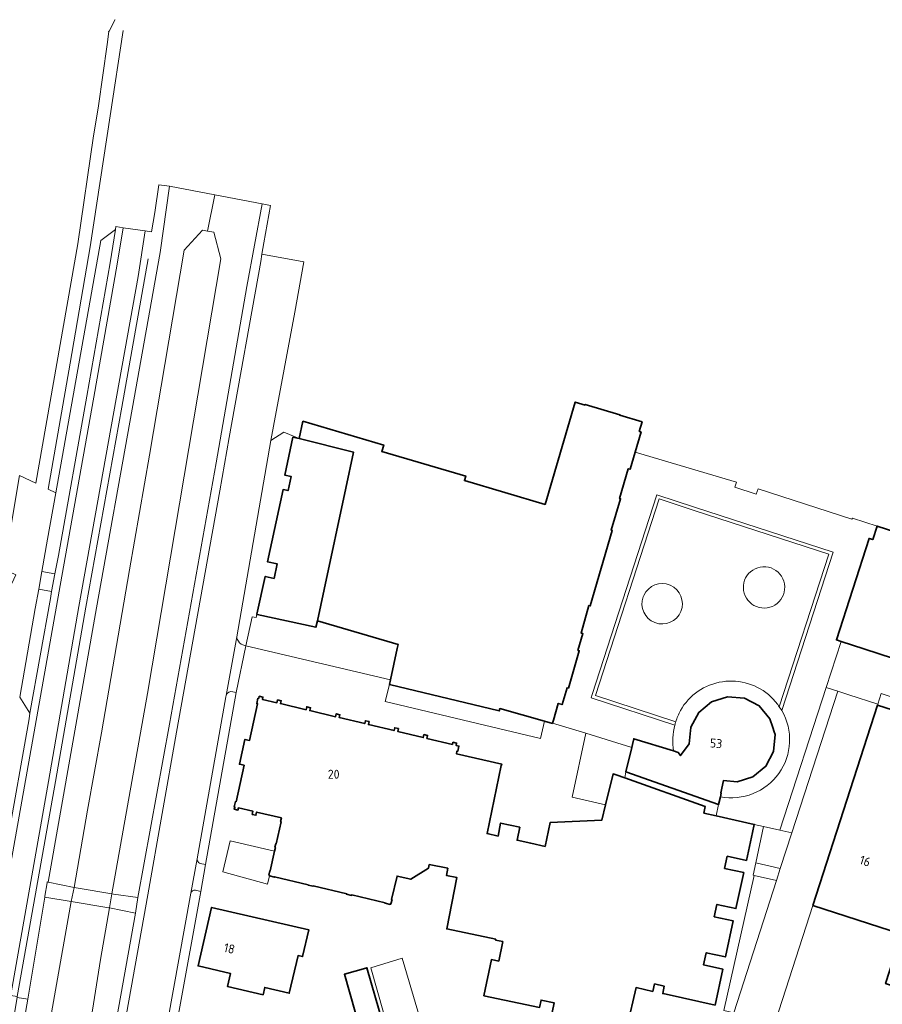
# Model space of a CAD drawing. Extents: x 154024 to 155007, y 472916 to 473908.
# Tile 29 of 49: x 154317 to 154447, y 473704 to 473852. Entities that reach past the tile are written whole.
import ezdxf
from ezdxf.enums import TextEntityAlignment as Align

# ---------------------------------------------------------------- set-up
doc = ezdxf.new("R2010")
doc.units = 0
doc.header["$LTSCALE"] = 0.75
for name, color, linetype, lineweight in [('B-RO-GR-BEPLANTING_CULTUUR_HEESTERS-GV', 252, 'CONTINUOUS', 18), ('B-RO-GR-BEPLANTING_CULTUUR_ROOS-GV', 252, 'CONTINUOUS', 18), ('B-RO-KW-KUNSTWERK_DEK-GV', 252, 'CONTINUOUS', 18), ('B-RO-OG-BEBOUWING-GV', 6, 'CONTINUOUS', 35), ('B-RO-OG-BEBOUWING-T18', 1, 'CONTINUOUS', 18), ('B-RO-OG-TERREIN_ERF-GV', 252, 'CONTINUOUS', 18), ('B-RO-OG-WATER-GV', 252, 'CONTINUOUS', 18), ('B-RO-OG-WATER_SLOOT-GV', 252, 'CONTINUOUS', 18), ('B-RO-VH-ONVERHARD-GV', 252, 'CONTINUOUS', 18), ('B-RO-VH-VERHARDING_BETONSTRAATSTEEN-GV', 252, 'CONTINUOUS', 18), ('B-RO-VH-VERHARDING_SIERBESTRATING-GV', 252, 'CONTINUOUS', 18), ('B-RO-VH-VERHARDING_STRAATBAKSTEEN-GV', 252, 'CONTINUOUS', 18), ('B-RO-VH-VERHARDING_TEGEL-GV', 252, 'CONTINUOUS', 18)]:
    doc.layers.add(name, color=color, linetype=linetype, lineweight=lineweight)
doc.styles.add('NLCS-ISO-M200-T18', font='NLCS-ISO.ttf', dxfattribs={"height": 0.36})

msp = doc.modelspace()

# ---------------------------------------------------------------- linework, layer by layer
at = {"layer": 'B-RO-GR-BEPLANTING_CULTUUR_HEESTERS-GV', "flags": 128}
for points in [[(154429.172, 473730.582), (154427.978, 473725.133), (154431.668, 473724.306), (154433.394, 473729.635), (154431.62, 473730.039)], [(154424.664, 473702.584), (154431.079, 473722.48), (154427.734, 473723.236), (154423.195, 473702.949)]]:
    msp.add_lwpolyline(points, close=True, dxfattribs=at)
at = {"layer": 'B-RO-GR-BEPLANTING_CULTUUR_ROOS-GV'}
msp.add_lwpolyline([(154411.063, 473765.112, 55.161035), (154411.146, 473765.316)], format="xyb", dxfattribs=at)
at = {"layer": 'B-RO-GR-BEPLANTING_CULTUUR_ROOS-GV', "flags": 128}
msp.add_lwpolyline([(154411.146, 473765.316), (154411.063, 473765.112)], dxfattribs=at)
at = {"layer": 'B-RO-KW-KUNSTWERK_DEK-GV', "flags": 128}
msp.add_lwpolyline([(154330.842, 473718.347), (154334.72, 473717.56), (154335.11, 473719.94), (154331.45, 473720.41), (154331.178, 473720.456), (154326.14, 473721.31), (154325.544, 473721.434), (154321.595, 473722.254), (154321.47, 473722.28), (154321.449, 473722.153), (154321.109, 473720.102), (154321.09, 473719.99), (154325.058, 473719.327), (154330.73, 473718.37)], close=True, dxfattribs=at)
at = {"layer": 'B-RO-OG-BEBOUWING-GV', "flags": 128}
for points in [[(154409.855, 473786.854), (154410.748, 473789.893), (154410.472, 473789.974), (154410.895, 473791.405), (154407.547, 473792.393), (154407.573, 473792.48), (154402.356, 473794.027), (154402.329, 473793.934), (154400.84, 473794.374), (154396.303, 473779.01), (154384.178, 473782.59), (154384.378, 473783.269), (154371.77, 473786.97), (154372.049, 473787.919), (154359.907, 473791.494), (154359.349, 473788.923), (154367.537, 473786.834), (154366.375, 473781.444), (154363.094, 473766.225), (154362.078, 473761.514), (154374.205, 473757.955), (154374.074, 473757.338), (154373.068, 473752.617), (154372.923, 473751.938), (154389.415, 473747.973), (154389.521, 473748.326), (154396.211, 473746.426), (154397.419, 473746.083), (154397.437, 473746.143), (154397.557, 473746.554), (154398.304, 473749.094), (154398.88, 473748.926), (154399.613, 473751.444), (154399.811, 473751.386), (154401.452, 473757.008), (154401.259, 473757.066), (154402.003, 473759.587), (154401.714, 473759.676), (154402.908, 473763.8), (154403.106, 473763.75), (154406.42, 473775.078), (154406.266, 473775.123), (154407.652, 473779.846), (154407.508, 473779.888), (154408.815, 473784.36), (154409.097, 473784.277)], [(154367.537, 473786.834), (154359.349, 473788.923), (154358.865, 473789.018), (154358.415, 473789.106), (154357.19, 473783.406), (154358.138, 473783.209), (154357.68, 473781.073), (154356.927, 473781.235), (154354.596, 473770.357), (154356.04, 473770.047), (154355.564, 473767.881), (154354.236, 473768.173), (154352.979, 473762.498), (154353.056, 473762.481), (154361.868, 473760.54), (154362.078, 473761.514), (154363.094, 473766.225), (154366.375, 473781.444)], [(154430.544, 473745.46), (154430.118, 473746.795), (154428.501, 473748.722), (154426.27, 473749.895), (154423.758, 473750.098), (154421.348, 473749.349), (154419.403, 473747.742), (154418.23, 473745.509), (154418.222, 473745.423), (154418.184, 473745.014), (154417.997, 473743.004), (154416.651, 473741.261), (154416.301, 473741.734), (154415.614, 473741.946), (154409.65, 473743.784), (154409.437, 473742.905), (154409.336, 473742.487), (154408.442, 473738.802), (154422.407, 473733.909), (154422.667, 473735.078), (154422.789, 473735.624), (154422.721, 473735.639), (154423.132, 473737.484), (154425.164, 473737.298), (154427.568, 473738.038), (154429.498, 473739.65), (154430.653, 473741.878), (154430.879, 473744.409), (154430.751, 473744.81)], [(154436.55, 473718.733), (154449.91, 473714.405), (154447.506, 473706.983), (154458.382, 473703.459), (154470.56, 473741.024), (154459.687, 473744.549), (154459.598, 473744.273), (154457.061, 473745.092), (154457.145, 473745.353), (154446.307, 473748.851)], [(154353.91, 473705.31), (154354.167, 473706.403), (154357.855, 473705.542), (154359.176, 473711.202), (154359.87, 473711.04), (154360.82, 473715.06), (154346.18, 473718.43), (154344.14, 473709.64), (154349.02, 473708.51), (154348.56, 473706.55)], [(154369.343, 473698.095), (154372.92, 473697.475), (154372, 473700.69), (154369.52, 473709.36), (154369.392, 473709.323), (154366.155, 473708.381), (154368.63, 473699.72), (154368.856, 473699.785)]]:
    msp.add_lwpolyline(points, close=True, dxfattribs=at)
for points in [[(154450.121, 473774.504), (154446.234, 473775.753), (154445.577, 473773.717), (154445.025, 473773.895), (154440.102, 473758.629), (154440.809, 473758.401), (154444.22, 473757.301), (154448.71, 473755.853)], [(154408.65, 473700.6), (154409.99, 473706.38), (154412.51, 473705.81), (154412.77, 473706.93), (154414.23, 473706.59), (154413.99, 473705.49), (154414.511, 473705.375), (154421.859, 473703.749), (154423.032, 473709.156), (154420.149, 473709.781), (154420.55, 473711.629), (154423.433, 473711.003), (154424.605, 473716.407), (154421.741, 473717.028), (154422.145, 473718.886), (154425.008, 473718.264), (154426.181, 473723.669), (154423.297, 473724.294), (154423.696, 473726.132), (154426.579, 473725.506), (154427.487, 473729.688), (154427.749, 473730.898), (154427.754, 473730.92), (154422.026, 473732.198), (154420.182, 473732.609), (154420.387, 473733.588), (154408.294, 473737.915), (154406.99, 473738.381), (154406.524, 473738.494), (154405.402, 473733.864), (154404.845, 473731.564), (154397.083, 473731.217), (154396.302, 473727.591), (154394.153, 473728.066), (154392.104, 473728.519), (154392.517, 473730.481), (154389.629, 473731.109), (154389.244, 473729.152), (154387.584, 473729.519), (154389.7, 473739.783), (154389.749, 473739.773), (154389.791, 473739.979), (154382.986, 473741.517), (154383.072, 473741.93), (154383.179, 473741.905), (154383.366, 473742.692), (154382.938, 473742.793), (154383.019, 473743.134), (154382.453, 473743.268), (154382.372, 473742.927), (154378.549, 473743.835), (154378.653, 473744.272), (154378.108, 473744.402), (154378.004, 473743.964), (154374.171, 473744.873), (154374.274, 473745.311), (154373.72, 473745.443), (154373.616, 473745.005), (154369.763, 473745.919), (154369.867, 473746.357), (154369.312, 473746.489), (154369.208, 473746.051), (154365.365, 473746.963), (154365.469, 473747.4), (154364.914, 473747.532), (154364.811, 473747.094), (154360.948, 473748.011), (154361.052, 473748.448), (154360.497, 473748.58), (154360.393, 473748.142), (154356.54, 473749.056), (154356.644, 473749.494), (154356.099, 473749.623), (154355.995, 473749.186), (154353.817, 473749.703), (154353.898, 473750.043), (154353.335, 473750.179), (154353.26, 473749.837), (154353.153, 473749.86), (154352.98, 473749.067), (154353.087, 473749.044), (154351.881, 473743.525), (154351.189, 473743.676), (154350.374, 473739.943), (154351.066, 473739.792), (154349.869, 473734.313), (154349.772, 473734.334), (154349.599, 473733.542), (154349.696, 473733.521), (154349.59, 473733.185), (154350.143, 473733.055), (154350.222, 473733.395), (154352.4, 473732.883), (154352.294, 473732.423), (154352.848, 473732.294), (154352.955, 473732.75), (154356.684, 473731.873), (154356.563, 473731.326), (154356.622, 473731.313), (154355.89, 473727.993), (154355.831, 473728.005), (154355.713, 473727.468), (154355.771, 473727.455), (154355.646, 473726.89), (154354.99, 473723.911), (154354.931, 473723.924), (154354.791, 473723.289), (154354.9, 473723.263), (154354.875, 473723.156), (154355.634, 473722.977), (154355.648, 473723.036), (154360.69, 473721.848), (154360.677, 473721.789), (154361.435, 473721.611), (154361.449, 473721.669), (154366.491, 473720.481), (154366.477, 473720.423), (154367.226, 473720.246), (154367.24, 473720.305), (154372.282, 473719.117), (154372.268, 473719.059), (154373.028, 473718.88), (154373.053, 473718.987), (154373.15, 473718.964), (154373.303, 473719.616), (154373.245, 473719.629), (154374.073, 473723.143), (154376.116, 473722.663), (154378.792, 473724.343), (154378.892, 473724.863), (154381.69, 473724.321), (154381.481, 473723.242), (154383.032, 473722.94), (154381.522, 473715.195), (154388.894, 473713.662), (154388.865, 473713.524), (154389.942, 473713.301), (154389.343, 473710.371), (154388.256, 473710.597), (154387.125, 473705.154), (154395.486, 473703.416), (154395.711, 473704.502), (154397.669, 473704.095), (154396.813, 473699.982)]]:
    msp.add_lwpolyline(points, dxfattribs=at)
at = {"layer": 'B-RO-OG-TERREIN_ERF-GV', "flags": 128}
for points in [[(154392.104, 473728.519), (154394.153, 473728.066), (154396.302, 473727.591), (154397.083, 473731.217), (154404.845, 473731.564), (154405.402, 473733.864), (154400.361, 473734.987), (154402.431, 473744.608), (154397.437, 473746.143), (154397.419, 473746.083), (154396.211, 473746.426), (154395.638, 473743.8), (154372.251, 473749.388), (154372.923, 473751.938), (154373.068, 473752.617), (154351.349, 473757.754), (154349.88, 473750.72), (154345.26, 473724.86), (154344.542, 473720.83), (154341.304, 473702.956)], [(154396.813, 473699.982), (154397.669, 473704.095), (154395.711, 473704.502), (154395.486, 473703.416), (154387.125, 473705.154), (154388.256, 473710.597), (154389.343, 473710.371), (154389.942, 473713.301), (154388.865, 473713.524), (154388.894, 473713.662), (154381.522, 473715.195), (154383.032, 473722.94), (154381.481, 473723.242), (154381.69, 473724.321), (154378.892, 473724.863), (154378.792, 473724.343), (154376.116, 473722.663), (154374.073, 473723.143), (154373.245, 473719.629), (154373.303, 473719.616), (154373.15, 473718.964), (154373.053, 473718.987), (154373.028, 473718.88), (154372.268, 473719.059), (154372.282, 473719.117), (154367.24, 473720.305), (154367.226, 473720.246), (154366.477, 473720.423), (154366.491, 473720.481), (154361.449, 473721.669), (154361.435, 473721.611), (154360.677, 473721.789), (154360.69, 473721.848), (154355.648, 473723.036), (154355.634, 473722.977), (154354.875, 473723.156), (154354.611, 473721.953), (154347.853, 473723.781), (154348.961, 473728.461), (154355.646, 473726.89), (154355.771, 473727.455), (154355.713, 473727.468), (154355.831, 473728.005), (154355.89, 473727.993), (154356.622, 473731.313), (154356.563, 473731.326), (154356.684, 473731.873), (154352.955, 473732.75), (154352.848, 473732.294), (154352.294, 473732.423), (154352.4, 473732.883), (154350.222, 473733.395), (154350.143, 473733.055), (154349.59, 473733.185), (154349.696, 473733.521), (154349.599, 473733.542), (154349.772, 473734.334), (154349.869, 473734.313), (154351.066, 473739.792), (154350.374, 473739.943), (154351.189, 473743.676), (154351.881, 473743.525), (154353.087, 473749.044), (154352.98, 473749.067), (154353.153, 473749.86), (154353.26, 473749.837), (154353.335, 473750.179), (154353.898, 473750.043), (154353.817, 473749.703), (154355.995, 473749.186), (154356.099, 473749.623), (154356.644, 473749.494), (154356.54, 473749.056), (154360.393, 473748.142), (154360.497, 473748.58), (154361.052, 473748.448), (154360.948, 473748.011), (154364.811, 473747.094), (154364.914, 473747.532), (154365.469, 473747.4), (154365.365, 473746.963), (154369.208, 473746.051), (154369.312, 473746.489), (154369.867, 473746.357), (154369.763, 473745.919), (154373.616, 473745.005), (154373.72, 473745.443), (154374.274, 473745.311), (154374.171, 473744.873), (154378.004, 473743.964), (154378.108, 473744.402), (154378.653, 473744.272), (154378.549, 473743.835), (154382.372, 473742.927), (154382.453, 473743.268), (154383.019, 473743.134), (154382.938, 473742.793), (154383.366, 473742.692), (154383.179, 473741.905), (154383.072, 473741.93), (154382.986, 473741.517), (154389.791, 473739.979), (154389.749, 473739.773), (154389.7, 473739.783), (154387.584, 473729.519), (154389.244, 473729.152), (154389.629, 473731.109), (154392.517, 473730.481), (154392.104, 473728.519)], [(154423.195, 473702.949), (154427.734, 473723.236), (154427.578, 473723.272), (154427.978, 473725.133), (154429.172, 473730.582), (154427.749, 473730.898), (154427.487, 473729.688), (154426.579, 473725.506), (154423.696, 473726.132), (154423.297, 473724.294), (154426.181, 473723.669), (154425.008, 473718.264), (154422.145, 473718.886), (154421.741, 473717.028), (154424.605, 473716.407), (154423.433, 473711.003), (154420.55, 473711.629), (154420.149, 473709.781), (154423.032, 473709.156), (154421.859, 473703.749), (154414.511, 473705.375), (154413.99, 473705.49), (154414.23, 473706.59), (154412.77, 473706.93), (154412.51, 473705.81), (154409.99, 473706.38), (154408.65, 473700.6)], [(154368.63, 473699.72), (154366.155, 473708.381), (154369.392, 473709.323), (154369.52, 473709.36), (154372, 473700.69)]]:
    msp.add_lwpolyline(points, dxfattribs=at)
for points in [[(154408.442, 473738.802), (154408.294, 473737.915), (154420.387, 473733.588), (154420.182, 473732.609), (154422.026, 473732.198), (154422.407, 473733.909)], [(154353.91, 473705.31), (154348.56, 473706.55), (154349.02, 473708.51), (154344.14, 473709.64), (154346.18, 473718.43), (154360.82, 473715.06), (154359.87, 473711.04), (154359.176, 473711.202), (154357.855, 473705.542), (154354.167, 473706.403)], [(154370.105, 473709.372), (154374.826, 473710.806), (154377.814, 473700.648), (154372.974, 473699.273)]]:
    msp.add_lwpolyline(points, close=True, dxfattribs=at)
at = {"layer": 'B-RO-OG-WATER-GV', "flags": 128}
msp.add_lwpolyline([(154307.714, 473583.59), (154318.4, 473645.55), (154322.87, 473672.12), (154326.2, 473691.67), (154328.28, 473702.99), (154329.5, 473710.6), (154330.842, 473718.347), (154331.178, 473720.456), (154336.54, 473750.56), (154342.74, 473787.4), (154347.58, 473815.92), (154346.53, 473819.94), (154345.58, 473820.089), (154344.81, 473820.21), (154342.07, 473817.21), (154336.87, 473786.39), (154333.85, 473769.16), (154329.63, 473744.68), (154327.55, 473733.04), (154325.544, 473721.434), (154325.058, 473719.327), (154317.86, 473678.51), (154316.02, 473667.97)], dxfattribs=at)
at = {"layer": 'B-RO-OG-WATER_SLOOT-GV', "flags": 128}
for points in [[(154325.058, 473719.327), (154325.544, 473721.434), (154327.55, 473733.04), (154329.63, 473744.68), (154333.85, 473769.16), (154336.87, 473786.39), (154342.07, 473817.21), (154344.81, 473820.21), (154345.58, 473820.089), (154346.648, 473825.532), (154339.855, 473826.838), (154338.44, 473816.879), (154334.256, 473793.3), (154328.901, 473763.463), (154321.595, 473722.254), (154321.47, 473722.28), (154321.449, 473722.153), (154321.109, 473720.102), (154321.09, 473719.99)], [(154335.11, 473719.94), (154339.86, 473745.97), (154346.89, 473785.27), (154351.49, 473811.73), (154353.773, 473824.163), (154346.648, 473825.532), (154345.58, 473820.089), (154346.53, 473819.94), (154347.58, 473815.92), (154342.74, 473787.4), (154336.54, 473750.56), (154331.178, 473720.456), (154330.842, 473718.347), (154334.72, 473717.56)], [(154301.473, 473584.587), (154303.44, 473596.7), (154306.15, 473612.45), (154315.22, 473663.3), (154316.02, 473667.97), (154317.86, 473678.51), (154325.058, 473719.327), (154321.09, 473719.99), (154318.554, 473704.644), (154314.934, 473684.12), (154312.88, 473672.138), (154310.392, 473657.616), (154298.443, 473587.901), (154298.76, 473587.57), (154299.494, 473586.458), (154299.867, 473586.72), (154301.046, 473584.656)], [(154330.842, 473718.347), (154329.5, 473710.6), (154328.28, 473702.99), (154326.2, 473691.67), (154322.87, 473672.12), (154318.4, 473645.55), (154307.714, 473583.59), (154307.963, 473583.551), (154310.374, 473585.247), (154310.712, 473584.856), (154310.752, 473584.885), (154310.98, 473585.21), (154311.25, 473586.9), (154320.41, 473637.8), (154323.58, 473655.15), (154324.93, 473663.3), (154325.41, 473665.37), (154327.05, 473674.42), (154334.72, 473717.56)]]:
    msp.add_lwpolyline(points, close=True, dxfattribs=at)
at = {"layer": 'B-RO-VH-ONVERHARD-GV', "flags": 128}
msp.add_lwpolyline([(154321.09, 473719.99), (154325.058, 473719.327), (154330.73, 473718.37), (154330.842, 473718.347), (154334.72, 473717.56), (154335.11, 473719.94), (154331.45, 473720.41), (154331.178, 473720.456), (154326.14, 473721.31), (154325.544, 473721.434), (154321.595, 473722.254), (154321.47, 473722.28), (154321.449, 473722.153), (154321.109, 473720.102)], close=True, dxfattribs=at)
at = {"layer": 'B-RO-VH-VERHARDING_BETONSTRAATSTEEN-GV', "flags": 128}
for points in [[(154311.441, 473705.879), (154312.52, 473705.713), (154316.465, 473727.621), (154323.648, 473768.217), (154328.477, 473795.125), (154331.975, 473815.12), (154332.867, 473820.576), (154331.799, 473820.754), (154331.73, 473820.324), (154330.91, 473815.297), (154327.426, 473795.272), (154323.143, 473771.345), (154322.629, 473768.565), (154322.139, 473765.912), (154321.946, 473764.865)], [(154337.169, 473819.964), (154336.173, 473820.112), (154335.14, 473813.23), (154326.243, 473763.649), (154321.676, 473737.382), (154316.073, 473705.612), (154315.999, 473705.176), (154316.979, 473705.025), (154318.304, 473712.626), (154322.734, 473737.38), (154327.299, 473763.553), (154332.697, 473793.606), (154336.647, 473815.926)], [(154321.946, 473764.865), (154318.875, 473747.607), (154318.762, 473746.786), (154315.397, 473727.825), (154315.27, 473727.109), (154315.218, 473726.816), (154312.893, 473713.825), (154312.158, 473709.614), (154311.97, 473708.562), (154311.565, 473706.289)]]:
    msp.add_lwpolyline(points, dxfattribs=at)
for points in [[(154323.143, 473771.345), (154327.426, 473795.272), (154330.91, 473815.297), (154331.73, 473820.324), (154329.517, 473818.687), (154322.772, 473780.735), (154321.536, 473773.776), (154320.665, 473768.928), (154322.629, 473768.565)], [(154322.629, 473768.565), (154320.665, 473768.928), (154320.188, 473766.272), (154322.139, 473765.912)], [(154318.875, 473747.607), (154321.946, 473764.865), (154322.139, 473765.912), (154320.188, 473766.272), (154319.669, 473763.38), (154317.337, 473750.029)], [(154353.056, 473762.481), (154352.979, 473762.498), (154352.871, 473761.989), (154352.262, 473762.118), (154351.349, 473757.754), (154373.068, 473752.617), (154374.074, 473757.338), (154374.205, 473757.955), (154362.078, 473761.514), (154361.868, 473760.54)], [(154396.211, 473746.426), (154389.521, 473748.326), (154389.415, 473747.973), (154372.923, 473751.938), (154372.251, 473749.388), (154395.638, 473743.8)], [(154409.336, 473742.487), (154402.431, 473744.608), (154400.361, 473734.987), (154405.402, 473733.864), (154406.524, 473738.494), (154406.99, 473738.381), (154408.294, 473737.915), (154408.442, 473738.802)], [(154347.853, 473723.781), (154354.611, 473721.953), (154354.875, 473723.156), (154354.9, 473723.263), (154354.791, 473723.289), (154354.931, 473723.924), (154354.99, 473723.911), (154355.646, 473726.89), (154348.961, 473728.461)], [(154427.734, 473723.236), (154431.079, 473722.48), (154431.668, 473724.306), (154427.978, 473725.133), (154427.578, 473723.272)], [(154370.105, 473709.372), (154372.974, 473699.273), (154377.814, 473700.648), (154374.826, 473710.806)]]:
    msp.add_lwpolyline(points, close=True, dxfattribs=at)
at = {"layer": 'B-RO-VH-VERHARDING_SIERBESTRATING-GV', "flags": 128}
for points in [[(154431.906, 473748.028), (154439.618, 473771.842), (154418.769, 473778.607), (154413.115, 473780.441), (154403.41, 473750.451), (154403.259, 473749.937), (154403.253, 473749.92), (154415.827, 473745.835)], [(154415.963, 473746.324), (154403.881, 473750.266), (154413.45, 473779.821), (154418.748, 473778.098), (154438.981, 473771.519), (154431.522, 473748.591)]]:
    msp.add_lwpolyline(points, dxfattribs=at)
at = {"layer": 'B-RO-VH-VERHARDING_SIERBESTRATING-GV'}
for points in [[(154431.522, 473748.591, -0.0138322), (154431.906, 473748.028)], [(154415.827, 473745.835, -0.0157133), (154415.963, 473746.324)]]:
    msp.add_lwpolyline(points, format="xyb", dxfattribs=at)
at = {"layer": 'B-RO-VH-VERHARDING_STRAATBAKSTEEN-GV', "flags": 128}
for points in [[(154336.173, 473820.112), (154332.867, 473820.576), (154331.975, 473815.12), (154328.477, 473795.125), (154323.648, 473768.217), (154316.465, 473727.621), (154312.52, 473705.713), (154315.999, 473705.176), (154316.073, 473705.612), (154321.676, 473737.382), (154326.243, 473763.649), (154335.14, 473813.23)], [(154448.71, 473755.853), (154444.22, 473757.301), (154440.809, 473758.401), (154438.585, 473751.504), (154440.32, 473750.941), (154441.985, 473750.395), (154446.345, 473748.967), (154446.86, 473750.559), (154518.567, 473727.007), (154531.379, 473722.799), (154532.886, 473727.425), (154531.198, 473727.882), (154520.024, 473731.508), (154448.358, 473754.762)], [(154431.62, 473730.039), (154433.394, 473729.635), (154440.32, 473750.941), (154438.585, 473751.504)], [(154440.32, 473750.941), (154433.394, 473729.635), (154431.668, 473724.306), (154431.079, 473722.48), (154424.664, 473702.584), (154424.068, 473700.773), (154419.671, 473687.205), (154421.358, 473686.651), (154423.917, 473685.81), (154425.887, 473685.163), (154427.058, 473689.225), (154430.441, 473699.784), (154436.55, 473718.733), (154446.307, 473748.851), (154446.345, 473748.967), (154441.985, 473750.395)], [(154550.413, 473714.749), (154550.935, 473716.477), (154531.812, 473722.66), (154531.379, 473722.799), (154518.567, 473727.007), (154446.86, 473750.559), (154446.345, 473748.967), (154446.307, 473748.851), (154457.145, 473745.353), (154457.061, 473745.092), (154459.598, 473744.273), (154459.687, 473744.549), (154470.56, 473741.024), (154474.659, 473739.725), (154478.228, 473738.605), (154494.373, 473733.363), (154499.49, 473731.629), (154515.427, 473726.47), (154518.103, 473725.573)], [(154318.554, 473704.644), (154316.955, 473704.884), (154313.962, 473687.466), (154313.44, 473684.425), (154311.383, 473672.394), (154312.88, 473672.138), (154314.934, 473684.12)]]:
    msp.add_lwpolyline(points, close=True, dxfattribs=at)
for points in [[(154337.861, 473691.785), (154343.061, 473720.591), (154344.002, 473725.732), (154348.34, 473750.074), (154348.378, 473750.287), (154349.951, 473759.111), (154355.102, 473788.588), (154355.482, 473790.763), (154358.694, 473807.89), (154360.054, 473815.434), (154353.741, 473816.586), (154353.56, 473815.51), (154348.82, 473789.05), (154347.41, 473781.04), (154342.99, 473756.51), (154340.89, 473744.76), (154336.58, 473720.33), (154333.16, 473701.05)], [(154440.102, 473758.629), (154445.025, 473773.895), (154445.577, 473773.717), (154446.234, 473775.753), (154442.503, 473776.957), (154442.445, 473776.776), (154428.321, 473781.331), (154428.066, 473780.541), (154424.821, 473781.587), (154425.07, 473782.358), (154424.261, 473782.619), (154409.855, 473786.854), (154409.097, 473784.277), (154408.815, 473784.36), (154407.508, 473779.888), (154407.652, 473779.846), (154406.266, 473775.123), (154406.42, 473775.078), (154403.106, 473763.75), (154402.908, 473763.8), (154401.714, 473759.676), (154402.003, 473759.587), (154401.259, 473757.066), (154401.452, 473757.008), (154399.811, 473751.386), (154399.613, 473751.444), (154398.88, 473748.926), (154398.304, 473749.094), (154397.557, 473746.554), (154397.437, 473746.143), (154402.431, 473744.608), (154409.336, 473742.487), (154409.437, 473742.905), (154409.65, 473743.784), (154415.614, 473741.946)], [(154415.827, 473745.835), (154403.253, 473749.92), (154403.259, 473749.937), (154403.41, 473750.451), (154413.115, 473780.441), (154418.769, 473778.607), (154439.618, 473771.842), (154431.906, 473748.028)], [(154349.951, 473759.111), (154348.378, 473750.287)], [(154349.88, 473750.72), (154351.349, 473757.754), (154351.178, 473757.795)], [(154422.667, 473735.078), (154422.407, 473733.909), (154422.026, 473732.198), (154427.754, 473730.92), (154427.749, 473730.898), (154429.172, 473730.582), (154431.62, 473730.039), (154438.585, 473751.504), (154440.809, 473758.401), (154440.102, 473758.629)], [(154349.391, 473750.849), (154349.88, 473750.72)], [(154415.614, 473741.946), (154416.301, 473741.734), (154416.651, 473741.261), (154417.997, 473743.004), (154418.184, 473745.014), (154418.222, 473745.423), (154418.23, 473745.509), (154419.403, 473747.742), (154421.348, 473749.349), (154423.758, 473750.098), (154426.27, 473749.895), (154428.501, 473748.722), (154430.118, 473746.795), (154430.544, 473745.46), (154430.751, 473744.81), (154430.879, 473744.409), (154430.653, 473741.878), (154429.498, 473739.65), (154427.568, 473738.038), (154425.164, 473737.298), (154423.132, 473737.484), (154422.721, 473735.639), (154422.789, 473735.624), (154422.667, 473735.078)], [(154345.26, 473724.86), (154344.483, 473725.02), (154344.355, 473725.09), (154344.237, 473725.188), (154344.152, 473725.287), (154344.072, 473725.426), (154344.027, 473725.551), (154344.002, 473725.732), (154343.061, 473720.591)], [(154343.75, 473721.012), (154344.542, 473720.83), (154345.26, 473724.86)], [(154458.382, 473703.459), (154447.506, 473706.983), (154449.91, 473714.405), (154436.55, 473718.733), (154430.441, 473699.784)]]:
    msp.add_lwpolyline(points, dxfattribs=at)
at = {"layer": 'B-RO-VH-VERHARDING_STRAATBAKSTEEN-GV'}
for points in [[(154432.202, 473767.452, 0.5826087), (154426.912, 473768.602)], [(154426.912, 473768.602, 0.2581971), (154426.247, 473765.663)], [(154428.477, 473763.51, 0.5849674), (154432.202, 473767.452)], [(154426.247, 473765.663, 0.2667142), (154428.477, 473763.51)], [(154350.204, 473758.427, -0.1357751), (154349.951, 473759.111)], [(154351.178, 473757.795, -0.1891967), (154350.204, 473758.427)], [(154422.967, 473752.356, 0.2302939), (154416.652, 473748.02)], [(154430.255, 473750.087, 0.2295998), (154422.967, 473752.356)], [(154348.378, 473750.287, -0.3983407), (154349.391, 473750.849)], [(154431.039, 473749.217, 0.0253872), (154430.255, 473750.087)], [(154431.522, 473748.591, 0.0171955), (154431.039, 473749.217)], [(154431.906, 473748.028, 0.0138322), (154431.522, 473748.591)], [(154416.652, 473748.02, 0.0451375), (154415.963, 473746.324)], [(154422.667, 473735.078, 0.6441375), (154431.906, 473748.028)], [(154431.906, 473748.028, -0.6441375), (154422.667, 473735.078)], [(154415.827, 473745.835, 0.0953788), (154415.614, 473741.946)], [(154415.614, 473741.946, -0.0953788), (154415.827, 473745.835)], [(154415.963, 473746.324, 0.0157133), (154415.827, 473745.835)], [(154343.061, 473720.591, -0.3819057), (154343.75, 473721.012)]]:
    msp.add_lwpolyline(points, format="xyb", dxfattribs=at)
at = {"layer": 'B-RO-VH-VERHARDING_TEGEL-GV', "flags": 128}
for points in [[(154331.669, 473851.85), (154331.656, 473851.824), (154330.794, 473850.076), (154330.612, 473850.126), (154330.727, 473850.072), (154330.5, 473848.106), (154329.174, 473838.928), (154328.99, 473837.659), (154328.45, 473834.408), (154326.06, 473818.169), (154319.765, 473782.191), (154317.33, 473783.34), (154314.946, 473769.26), (154316.756, 473768.41), (154313.828, 473762.279), (154315.613, 473761.426), (154312.684, 473755.295), (154314.497, 473754.429), (154311.439, 473748.027), (154314.577, 473747.326)], [(154311.565, 473706.289), (154311.97, 473708.562), (154310.271, 473710.909), (154312.952, 473726.193), (154315.397, 473727.825), (154318.762, 473746.786), (154318.875, 473747.607), (154317.337, 473750.029), (154319.669, 473763.38), (154320.188, 473766.272), (154320.665, 473768.928), (154321.536, 473773.776), (154322.772, 473780.735), (154321.6, 473781.313), (154324.918, 473800.236), (154327.922, 473817.734), (154330.927, 473837.381), (154332.864, 473850.204)], [(154321.595, 473722.254), (154328.901, 473763.463), (154334.256, 473793.3), (154338.44, 473816.879), (154339.855, 473826.838), (154338.251, 473827.052), (154337.626, 473822.877), (154337.169, 473819.964)], [(154333.16, 473701.05), (154336.58, 473720.33), (154340.89, 473744.76), (154342.99, 473756.51), (154347.41, 473781.04), (154348.82, 473789.05), (154353.56, 473815.51), (154353.741, 473816.586), (154354.034, 473818.332), (154355.041, 473823.919), (154355.044, 473823.934), (154353.773, 473824.163), (154351.49, 473811.73), (154346.89, 473785.27), (154339.86, 473745.97), (154335.11, 473719.94), (154334.72, 473717.56), (154327.05, 473674.42)], [(154336.647, 473815.926), (154332.697, 473793.606), (154327.299, 473763.553), (154322.734, 473737.38), (154318.304, 473712.626), (154316.979, 473705.025), (154316.955, 473704.884), (154318.554, 473704.644), (154321.09, 473719.99), (154321.109, 473720.102), (154321.449, 473722.153), (154321.47, 473722.28), (154321.595, 473722.254)], [(154351.178, 473757.795), (154351.349, 473757.754), (154352.262, 473762.118), (154352.871, 473761.989), (154352.979, 473762.498), (154354.236, 473768.173), (154355.564, 473767.881), (154356.04, 473770.047), (154354.596, 473770.357), (154356.927, 473781.235), (154357.68, 473781.073), (154358.138, 473783.209), (154357.19, 473783.406), (154358.415, 473789.106), (154358.865, 473789.018), (154359.349, 473788.923), (154357.061, 473789.865), (154355.102, 473788.588), (154349.951, 473759.111)], [(154431.522, 473748.591), (154438.981, 473771.519), (154418.748, 473778.098), (154413.45, 473779.821), (154403.881, 473750.266), (154415.963, 473746.324)], [(154411.063, 473765.112), (154411.146, 473765.316)], [(154344.002, 473725.732), (154344.027, 473725.551), (154344.072, 473725.426), (154344.152, 473725.287), (154344.237, 473725.188), (154344.355, 473725.09), (154344.483, 473725.02), (154345.26, 473724.86), (154349.88, 473750.72), (154349.391, 473750.849)], [(154348.378, 473750.287), (154348.34, 473750.074), (154344.002, 473725.732)], [(154343.061, 473720.591), (154337.861, 473691.785)], [(154339.135, 473690.267), (154339.463, 473691.664), (154339.262, 473691.7), (154341.304, 473702.956), (154344.542, 473720.83)], [(154344.542, 473720.83), (154343.75, 473721.012)]]:
    msp.add_lwpolyline(points, dxfattribs=at)
at = {"layer": 'B-RO-VH-VERHARDING_TEGEL-GV'}
for points in [[(154426.912, 473768.602, -0.5826087), (154432.202, 473767.452)], [(154426.247, 473765.663, -0.2581971), (154426.912, 473768.602)], [(154411.146, 473765.316, -55.161035), (154411.063, 473765.112)], [(154432.202, 473767.452, -0.5849674), (154428.477, 473763.51)], [(154428.477, 473763.51, -0.2667142), (154426.247, 473765.663)], [(154349.951, 473759.111, 0.1357751), (154350.204, 473758.427)], [(154350.204, 473758.427, 0.1891967), (154351.178, 473757.795)], [(154416.652, 473748.02, -0.2302939), (154422.967, 473752.356)], [(154422.967, 473752.356, -0.2295998), (154430.255, 473750.087)], [(154349.391, 473750.849, 0.3983407), (154348.378, 473750.287)], [(154430.255, 473750.087, -0.0253872), (154431.039, 473749.217)], [(154431.039, 473749.217, -0.0171955), (154431.522, 473748.591)], [(154415.963, 473746.324, -0.0451375), (154416.652, 473748.02)], [(154343.75, 473721.012, 0.3819057), (154343.061, 473720.591)]]:
    msp.add_lwpolyline(points, format="xyb", dxfattribs=at)

# ---------------------------------------------------------------- texts
at = {"layer": 'B-RO-OG-BEBOUWING-T18', "style": 'NLCS-ISO-M200-T18'}
for s, rotation, p in [('53', 354.7, (154422.022, 473743.091)), ('16', 342.1, (154444.415, 473725.404)), ('18', 347, (154348.856, 473712.266))]:
    msp.add_text(s, height=1.35, rotation=rotation, dxfattribs=at).set_placement(p, align=Align.MIDDLE)
msp.add_text('20', height=1.35, dxfattribs=at).set_placement((154364.533, 473738.451), align=Align.MIDDLE)

doc.saveas('drawing.dxf')
